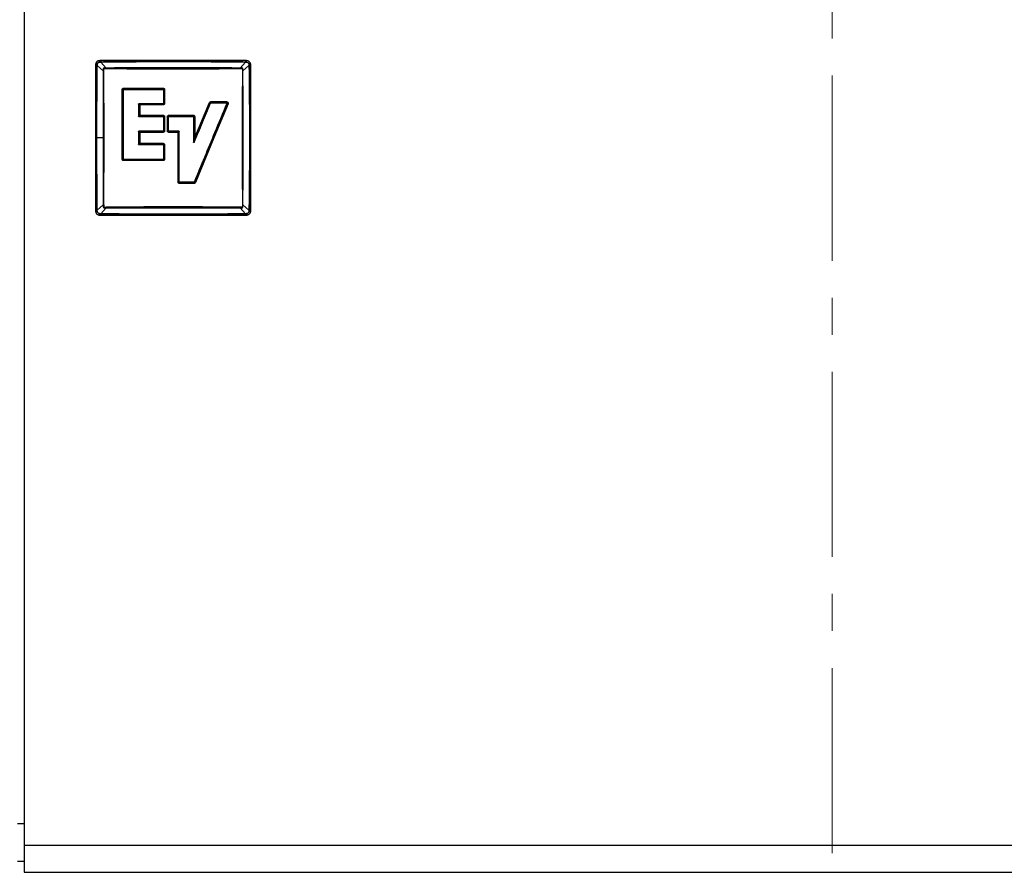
# Model space of a CAD drawing. Header units: millimetres. Extents: x 0 to 594, y 0 to 420.
# Tile 3 of 15: x 69 to 137, y 122 to 181. Entities that reach past the tile are written whole.
import ezdxf

# ---------------------------------------------------------------- set-up
doc = ezdxf.new("R2010")
doc.units = ezdxf.units.MM
doc.linetypes.add('CENTERX2', pattern=[20.32, 12.7, -2.54, 2.54, -2.54])
doc.layers.add('SLD-0', color=7, linetype='Continuous')

msp = doc.modelspace()

# ---------------------------------------------------------------- linework, layer by layer
at = {"color": 7, "linetype": 'Continuous', "lineweight": 25}
for p, q in [((69.333615, 221.355634), (69.333615, 124.328996)), ((74.233992, 177.871515), (74.233992, 167.813115)), ((74.233992, 177.871515), (74.238873, 177.871515)), ((74.239912, 177.800958), (74.238872, 177.871515)), ((74.246401, 172.842315), (74.239912, 177.800958)), ((74.308761, 172.842315), (74.340648, 177.802541)), ((74.340647, 177.80254), (74.348882, 177.883647)), ((74.340648, 177.80254), (74.755682, 177.442148)), ((74.503084, 178.037848), (74.58419, 178.046083)), ((84.573615, 178.152739), (74.515215, 178.152739)), ((74.515215, 178.147857), (74.515215, 178.152739)), ((74.515215, 178.147858), (74.585772, 178.146818)), ((74.944583, 177.631049), (74.58419, 178.046083)), ((74.585772, 178.146818), (84.503058, 178.146818)), ((84.50464, 178.046083), (84.144248, 177.631049)), ((84.333149, 177.442148), (84.748183, 177.80254)), ((84.503058, 178.146818), (84.573615, 178.147858)), ((84.50464, 178.046083), (84.585747, 178.037848)), ((84.573615, 178.147858), (84.573615, 178.152739)), ((84.739948, 177.883647), (84.748183, 177.80254)), ((84.849958, 177.871515), (84.848918, 177.800958)), ((84.848918, 177.800958), (84.848918, 167.883672)), ((84.849957, 177.871515), (84.854838, 177.871515)), ((84.854838, 167.813115), (84.854838, 177.871515)), ((74.782888, 177.442851), (74.755682, 177.442148)), ((74.944583, 177.631049), (74.943879, 177.603842)), ((84.144951, 177.603842), (84.144248, 177.631049)), ((84.333149, 177.442148), (84.305942, 177.442851)), ((76.050491, 172.842315), (76.050465, 176.147428)), ((76.140815, 176.144315), (76.138836, 176.144288)), ((76.138846, 172.842315), (76.138836, 176.14426)), ((76.162677, 176.259932), (78.852817, 176.259959)), ((76.166244, 176.171724), (76.166215, 176.169715)), ((76.166244, 176.171724), (78.853541, 176.171713)), ((78.853535, 176.169715), (78.853541, 176.171713)), ((78.882452, 176.144265), (78.878935, 176.144315)), ((78.882452, 176.144265), (78.882446, 175.21464)), ((78.965045, 176.147775), (78.96504, 175.217126)), ((77.171145, 175.163854), (77.166975, 175.163875)), ((77.171145, 175.163854), (77.171141, 174.335795)), ((77.181996, 175.174243), (77.171145, 175.163875)), ((77.192375, 175.185117), (77.181996, 175.174243)), ((77.192375, 175.189275), (77.192396, 175.185117)), ((78.853548, 175.185124), (77.192396, 175.185117)), ((77.251318, 175.104901), (77.251316, 174.398748)), ((78.852823, 175.104904), (77.251318, 175.104901)), ((78.853548, 175.185124), (78.853535, 175.189275)), ((78.878935, 175.214675), (78.882446, 175.21464)), ((80.986715, 172.548146), (82.114971, 175.22597)), ((81.029653, 172.859935), (82.041233, 175.260839)), ((82.118509, 175.224538), (82.114971, 175.22597)), ((82.141889, 175.242427), (83.204592, 175.242434)), ((82.141889, 175.242427), (82.141916, 175.240075)), ((82.144611, 175.329354), (83.208675, 175.329347)), ((83.230205, 175.203982), (82.264522, 172.874623)), ((83.312139, 175.174299), (82.345387, 172.842315)), ((83.204629, 175.240075), (83.204592, 175.242434)), ((83.230205, 175.203982), (83.228093, 175.204948)), ((77.166975, 174.335835), (77.171141, 174.335795)), ((77.171141, 174.335781), (77.180848, 174.32582)), ((77.192389, 174.313136), (77.192375, 174.310435)), ((77.192389, 174.313136), (78.853543, 174.31313)), ((77.251316, 174.398748), (78.852819, 174.398747)), ((78.853535, 174.310435), (78.853543, 174.31313)), ((79.264725, 174.398746), (80.917437, 174.398747)), ((79.265018, 174.31313), (79.265015, 174.310435)), ((79.265018, 174.31313), (80.915999, 174.313132)), ((80.916015, 174.310435), (80.915999, 174.313132)), ((78.882442, 174.285014), (78.878935, 174.285035)), ((78.882442, 174.285014), (78.882439, 173.329988)), ((78.965039, 174.286526), (78.965038, 173.330499)), ((79.152509, 173.3305), (79.152509, 174.286528)), ((79.239615, 174.285035), (79.236478, 174.285016)), ((79.23648, 173.329989), (79.236478, 174.285016)), ((80.944139, 174.285019), (80.941415, 174.285035)), ((80.944139, 174.285019), (80.944136, 172.556539)), ((81.029653, 174.286531), (81.029653, 172.859935)), ((77.171134, 173.279187), (77.166975, 173.279195)), ((77.181421, 173.289407), (77.171138, 173.279195)), ((77.171138, 173.279187), (77.171138, 172.842315)), ((77.192375, 173.301162), (77.181421, 173.289407)), ((77.192375, 173.304595), (77.192392, 173.301162)), ((78.853545, 173.301168), (77.192392, 173.301162)), ((78.852821, 173.218283), (77.251315, 173.21828)), ((77.251315, 173.21828), (77.251315, 172.842315)), ((78.853545, 173.301168), (78.853535, 173.304595)), ((78.878935, 173.329995), (78.882439, 173.329988)), ((79.23648, 173.329989), (79.239615, 173.329995)), ((79.884786, 173.218283), (79.264726, 173.218283)), ((79.265015, 173.304595), (79.265019, 173.301169)), ((79.945729, 173.301169), (79.265019, 173.301169)), ((79.884786, 172.842315), (79.884786, 173.218283)), ((79.945729, 173.301171), (79.945735, 173.304595)), ((79.956542, 173.290016), (79.945735, 173.301169)), ((79.967722, 173.279182), (79.956542, 173.290016)), ((79.971135, 173.279195), (79.967722, 173.279189)), ((79.967722, 172.842315), (79.967722, 173.279189)), ((74.239912, 167.883672), (74.246401, 172.842315)), ((74.246401, 172.842315), (74.308761, 172.842315)), ((74.736041, 172.842315), (74.308761, 172.842315)), ((74.340648, 167.88209), (74.308761, 172.842315)), ((76.050492, 171.39301), (76.050491, 172.842315)), ((76.050491, 172.842315), (76.138846, 172.842315)), ((76.138845, 171.394527), (76.138846, 172.842315)), ((77.166975, 172.410515), (77.171138, 172.410523)), ((77.171138, 172.842315), (77.251315, 172.842315)), ((77.171138, 172.842315), (77.171138, 172.410523)), ((77.171138, 172.410531), (77.181419, 172.400304)), ((77.181419, 172.400304), (77.192375, 172.388546)), ((77.192392, 172.388546), (77.192375, 172.385115)), ((77.192392, 172.388546), (78.853545, 172.38854)), ((77.251315, 172.842315), (77.251315, 172.471435)), ((77.251315, 172.471435), (78.852821, 172.471433)), ((78.853535, 172.385115), (78.853545, 172.38854)), ((78.882439, 172.359722), (78.878935, 172.359715)), ((78.882439, 172.359722), (78.882442, 171.394537)), ((78.965038, 172.359217), (78.965039, 171.393019)), ((79.884785, 169.821829), (79.884786, 172.842315)), ((79.884786, 172.842315), (79.967722, 172.842315)), ((79.967711, 169.82484), (79.967722, 172.842315)), ((80.941415, 172.556536), (80.944136, 172.556539)), ((81.029653, 172.859935), (80.965158, 172.544133)), ((80.986715, 172.548146), (80.990222, 172.546674)), ((82.264522, 172.874623), (80.995777, 169.814203)), ((82.345387, 172.842315), (81.07531, 169.778689)), ((76.138845, 171.394527), (76.140815, 171.394515)), ((78.852819, 171.280799), (76.16289, 171.280793)), ((76.166215, 171.369115), (76.166254, 171.36641)), ((78.853543, 171.366422), (76.166293, 171.36641)), ((78.853543, 171.366422), (78.853535, 171.369115)), ((78.878935, 171.394515), (78.882442, 171.394537)), ((79.967711, 169.82484), (79.971135, 169.824795)), ((79.996535, 169.799395), (79.996531, 169.797292)), ((80.970156, 169.79729), (79.996531, 169.797292)), ((80.97165, 169.709447), (79.997005, 169.709448)), ((80.970156, 169.79729), (80.970169, 169.799395)), ((80.993633, 169.815068), (80.995777, 169.814203)), ((74.755682, 168.242483), (74.340648, 167.88209)), ((74.755682, 168.242483), (74.782888, 168.241779)), ((84.305942, 168.241779), (84.333149, 168.242483)), ((84.748183, 167.88209), (84.333149, 168.242483)), ((74.238873, 167.813115), (74.233992, 167.813115)), ((74.238872, 167.813115), (74.239912, 167.883672)), ((74.348882, 167.800984), (74.340648, 167.88209)), ((74.58419, 167.638548), (74.503084, 167.646782)), ((74.58419, 167.638548), (74.944583, 168.053582)), ((74.943879, 168.080788), (74.944583, 168.053582)), ((84.144248, 168.053582), (84.144951, 168.080788)), ((84.144248, 168.053582), (84.50464, 167.638548)), ((84.585747, 167.646782), (84.50464, 167.638548)), ((84.748183, 167.88209), (84.739948, 167.800984)), ((84.848918, 167.883672), (84.849958, 167.813115)), ((84.849958, 167.813115), (84.854838, 167.813115)), ((74.585772, 167.537813), (74.515215, 167.536773)), ((74.515215, 167.536773), (74.515215, 167.531892)), ((74.515215, 167.531892), (84.573615, 167.531892)), ((84.503058, 167.537813), (74.585772, 167.537813)), ((84.573615, 167.536773), (84.503058, 167.537813)), ((84.573615, 167.536773), (84.573615, 167.531892)), ((69.333615, 124.328996), (180.179215, 124.328996)), ((69.333615, 124.328996), (69.333615, 122.463421)), ((68.876415, 123.219159), (69.333615, 123.219159)), ((69.333615, 122.463421), (180.179215, 122.463421))]:
    msp.add_line(p, q, dxfattribs=at)
at = {"color": 8, "linetype": 'Continuous', "lineweight": 25}
msp.add_line((69.333615, 125.777238), (68.876415, 125.777238), dxfattribs=at)
at = {"color": 7, "linetype": 'Continuous', "lineweight": 25}
for centre, radius, start, end in [((74.515215, 177.871515), 0.281223, 90, 179.99990883), ((78.247229, 178.038912), 3.663046, 178.31193701, 179.88783712), ((84.573615, 177.871515), 0.281223, 0, 90), ((84.741012, 174.139501), 3.663046, 88.31193701, 89.88783712), ((82.175441, 176.243091), 3.322666, 179.70912101, 181.23093014), ((81.894504, 175.117562), 3.041707, 178.72724872, 180.23843062), ((78.951201, 174.303899), 0.913332, 89.13176254, 94.31724748), ((87.262103, 174.383296), 7.997393, 179.88930534, 180.5026978), ((78.951179, 172.787186), 1.499404, 89.47038036, 92.62753805), ((81.014265, 172.738103), 1.548504, 89.43061118, 92.59561082), ((81.991909, 173.232298), 3.13912, 178.74287345, 180.25582023), ((79.167091, 168.829328), 4.501196, 89.11670306, 90.18560603), ((78.951169, 176.837815), 4.47862, 269.12069259, 270.17742414), ((81.519317, 170.892073), 2.11798, 67.04379897, 69.39966227), ((76.067414, 172.981225), 1.588305, 269.38953719, 272.5776301), ((82.08783, 171.296251), 3.235048, 178.75711099, 180.27368461), ((74.940223, 169.726073), 5.05681, 359.81162788, 0.80696825), ((74.515215, 167.813115), 0.281223, 179.99999999, 270), ((74.347819, 171.544914), 3.662832, 268.31183764, 269.88783079), ((84.573615, 167.813115), 0.281223, 270, 0.00009117)]:
    msp.add_arc(centre, radius, start, end, dxfattribs=at)
for points, knots in [([(74.238873, 177.871515), (74.241917, 177.904462), (74.246724, 177.956486), (74.279876, 178.021754), (74.317419, 178.069286), (74.364937, 178.106827), (74.430192, 178.139996), (74.482237, 178.144808), (74.515215, 178.147857)], [0, 0, 0, 0, 0.226347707, 0.357401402, 0.500015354, 0.642454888, 0.773445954, 1, 1, 1, 1]), ([(74.238875, 177.871515), (74.243265, 177.872724), (74.252204, 177.875186), (74.277967, 177.878629), (74.310571, 177.881621), (74.336266, 177.88298), (74.348882, 177.883647)], [0, 0, 0, 0, 0.2456109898, 0.5001096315, 0.7545504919, 1, 1, 1, 1]), ([(74.239912, 177.800958), (74.243973, 177.801111), (74.25224, 177.801424), (74.27557, 177.801865), (74.30522, 177.802258), (74.328947, 177.802447), (74.340647, 177.80254)], [0, 0, 0, 0, 0.244525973, 0.4979178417, 0.7524003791, 1, 1, 1, 1]), ([(74.348882, 177.883647), (74.352183, 177.902771), (74.358958, 177.942021), (74.39503, 177.9916), (74.444661, 178.027655), (74.483907, 178.034503), (74.503084, 178.037849)], [0, 0, 0, 0, 0.243584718, 0.499926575, 0.755655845, 1, 1, 1, 1]), ([(74.503084, 178.037849), (74.503751, 178.050465), (74.505109, 178.07616), (74.508102, 178.108764), (74.511546, 178.134526), (74.514008, 178.143466), (74.515217, 178.147856)], [0, 0, 0, 0, 0.245449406, 0.499890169, 0.754388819, 1, 1, 1, 1]), ([(74.58419, 178.046083), (74.815504, 178.049433), (75.276632, 178.056111), (75.967359, 178.06356), (76.656457, 178.069201), (77.340241, 178.073143), (78.027091, 178.075868), (78.725028, 178.0775), (79.441839, 178.078104), (80.408894, 178.077675), (81.620288, 178.074389), (83.065408, 178.065497), (84.027563, 178.052518), (84.504641, 178.046083)], [0, 0, 0, 0, 0.069956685, 0.139459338, 0.208884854, 0.278344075, 0.346236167, 0.416587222, 0.489397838, 0.562996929, 0.709020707, 0.855719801, 1, 1, 1, 1]), ([(84.503058, 178.146818), (84.503211, 178.142758), (84.503524, 178.13449), (84.503965, 178.111161), (84.504358, 178.081511), (84.504547, 178.057784), (84.50464, 178.046083)], [0, 0, 0, 0, 0.244525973, 0.497917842, 0.752400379, 1, 1, 1, 1]), ([(84.573615, 178.147857), (84.606561, 178.144813), (84.658584, 178.140007), (84.723852, 178.106855), (84.771384, 178.069313), (84.808925, 178.021796), (84.842095, 177.956541), (84.846908, 177.904495), (84.849957, 177.871515)], [0, 0, 0, 0, 0.22633901, 0.357394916, 0.500015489, 0.642445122, 0.77343289, 1, 1, 1, 1]), ([(84.585747, 178.037848), (84.58508, 178.050469), (84.583721, 178.076169), (84.580729, 178.108776), (84.577285, 178.134532), (84.574824, 178.143469), (84.573616, 178.147858)], [0, 0, 0, 0, 0.245530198, 0.5, 0.754469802, 1, 1, 1, 1]), ([(84.585747, 178.037848), (84.604871, 178.034547), (84.64412, 178.027772), (84.693699, 177.9917), (84.729754, 177.94207), (84.736603, 177.902823), (84.739949, 177.883647)], [0, 0, 0, 0, 0.243584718, 0.499926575, 0.755655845, 1, 1, 1, 1]), ([(84.739949, 177.883647), (84.752565, 177.88298), (84.77826, 177.881621), (84.810864, 177.878629), (84.836626, 177.875185), (84.845565, 177.872723), (84.849956, 177.871514)], [0, 0, 0, 0, 0.245449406, 0.499890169, 0.754388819, 1, 1, 1, 1]), ([(84.748183, 177.80254), (84.751533, 177.571233), (84.758212, 177.110146), (84.765666, 176.419502), (84.771325, 175.729654), (84.775293, 175.044144), (84.778065, 174.355681), (84.779723, 173.658217), (84.780386, 172.931152), (84.779676, 171.679944), (84.774707, 169.991676), (84.756688, 168.558596), (84.748183, 167.88209)], [0, 0, 0, 0, 0.06995446, 0.139447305, 0.20886002, 0.278568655, 0.346746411, 0.417049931, 0.489479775, 0.56660801, 0.795410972, 1, 1, 1, 1]), ([(74.755682, 177.442148), (74.751216, 176.978417), (74.741834, 176.004224), (74.737054, 174.47045), (74.736388, 173.40065), (74.736041, 172.842315)], [0, 0, 0, 0, 0.302808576, 0.636131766, 1, 1, 1, 1]), ([(74.944583, 177.631049), (74.914709, 177.630859), (74.869909, 177.630574), (74.82133, 177.629235), (74.799074, 177.632328), (74.787888, 177.630113), (74.777715, 177.624985), (74.769784, 177.616966), (74.762609, 177.609851), (74.759141, 177.603619), (74.75767, 177.600181), (74.755909, 177.595593), (74.752912, 177.572645), (74.759228, 177.520682), (74.757033, 177.472072), (74.755682, 177.442148)], [0, 0, 0, 0, 0.2501564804, 0.3751436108, 0.4063910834, 0.4375337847, 0.4686849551, 0.4999733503, 0.5312278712, 0.5526362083, 0.5589419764, 0.5624718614, 0.5936377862, 0.7498436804, 1, 1, 1, 1]), ([(74.782888, 177.442851), (74.782794, 177.451619), (74.782652, 177.464973), (74.782485, 177.488319), (74.782382, 177.505408), (74.782354, 177.518544), (74.78235, 177.521848), (74.782349, 177.522683), (74.782349, 177.522897), (74.782349, 177.522952), (74.78235, 177.522968), (74.782607, 177.547897), (74.781404, 177.574107), (74.782928, 177.600633), (74.783294, 177.602336), (74.783521, 177.602786), (74.783648, 177.602922), (74.783807, 177.603006), (74.784154, 177.603026), (74.785159, 177.603132), (74.788721, 177.603265), (74.802185, 177.603697), (74.854579, 177.604416), (74.904298, 177.604096), (74.943879, 177.603842)], [0, 0, 0, 0, 0.08208852, 0.125018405, 0.218565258, 0.242071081, 0.24799692, 0.249502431, 0.249890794, 0.249993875, 0.250022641, 0.250036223, 0.483377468, 0.495272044, 0.498535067, 0.49954833, 0.499926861, 0.500245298, 0.501204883, 0.503108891, 0.509762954, 0.534464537, 0.6293784, 1, 1, 1, 1]), ([(74.80908, 172.842315), (74.808617, 173.352596), (74.807691, 174.373046), (74.79991, 175.907256), (74.788578, 176.929526), (74.782888, 177.442851)], [0, 0, 0, 0, 0.332428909, 0.664784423, 1, 1, 1, 1]), ([(74.943879, 177.603842), (75.709772, 177.595912), (77.241558, 177.580053), (79.544415, 177.576039), (81.847273, 177.580053), (83.379058, 177.595912), (84.144951, 177.603842)], [0, 0, 0, 0, 0.249999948, 0.499999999, 0.750000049, 1, 1, 1, 1]), ([(84.144248, 177.631049), (84.139183, 177.631106), (84.09114, 177.63165), (83.761265, 177.635461), (83.189105, 177.640616), (82.421333, 177.645093), (81.628457, 177.647954), (80.805746, 177.64966), (80.00806, 177.650534), (79.392903, 177.650587), (78.875983, 177.650315), (78.380579, 177.649798), (77.818161, 177.648723), (77.316393, 177.647301), (76.913733, 177.645907), (76.555516, 177.644299), (76.163699, 177.642107), (75.730919, 177.63899), (75.360043, 177.63564), (75.116497, 177.633043), (74.994116, 177.631632), (74.95707, 177.631196), (74.944583, 177.631049)], [0, 0, 0, 0, 0.001654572, 0.015693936, 0.107748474, 0.188427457, 0.266146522, 0.366267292, 0.456574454, 0.52608063, 0.566709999, 0.625012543, 0.687516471, 0.750008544, 0.788579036, 0.818805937, 0.866827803, 0.916385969, 0.960026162, 0.987898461, 0.995920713, 1, 1, 1, 1]), ([(84.333149, 177.442148), (84.332959, 177.472022), (84.332674, 177.516821), (84.331335, 177.5654), (84.334428, 177.587656), (84.332213, 177.598843), (84.327085, 177.609016), (84.319066, 177.616946), (84.311951, 177.624122), (84.305719, 177.62759), (84.302281, 177.62906), (84.297692, 177.630822), (84.274745, 177.633818), (84.222782, 177.627502), (84.174172, 177.629697), (84.144248, 177.631049)], [0, 0, 0, 0, 0.2501564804, 0.3751436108, 0.4063910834, 0.4375337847, 0.4686849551, 0.4999733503, 0.5312278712, 0.5526362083, 0.5589419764, 0.5624718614, 0.5936377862, 0.7498436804, 1, 1, 1, 1]), ([(84.144951, 177.603842), (84.153719, 177.603936), (84.167073, 177.604079), (84.190419, 177.604246), (84.207508, 177.604349), (84.220644, 177.604376), (84.223948, 177.60438), (84.224783, 177.604381), (84.224997, 177.604381), (84.225052, 177.604381), (84.225068, 177.604381), (84.249997, 177.604123), (84.276207, 177.605326), (84.302733, 177.603803), (84.304436, 177.603436), (84.304886, 177.603209), (84.305022, 177.603083), (84.305106, 177.602923), (84.305126, 177.602577), (84.305232, 177.601572), (84.305365, 177.598009), (84.305796, 177.584545), (84.306516, 177.532151), (84.306196, 177.482433), (84.305942, 177.442851)], [0, 0, 0, 0, 0.082088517, 0.125018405, 0.218565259, 0.242071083, 0.247996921, 0.249502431, 0.249890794, 0.249993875, 0.250022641, 0.250036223, 0.483377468, 0.495272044, 0.498535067, 0.49954833, 0.499926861, 0.500245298, 0.501204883, 0.503108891, 0.509762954, 0.534464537, 0.6293784, 1, 1, 1, 1]), ([(84.305942, 177.442851), (84.300252, 176.929521), (84.28892, 175.907247), (84.281138, 174.373037), (84.280213, 173.352593), (84.279751, 172.842315)], [0, 0, 0, 0, 0.33521898, 0.667573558, 1, 1, 1, 1]), ([(84.352789, 172.842315), (84.352723, 173.609556), (84.352589, 175.144197), (84.339629, 176.676112), (84.333149, 177.442148)], [0, 0, 0, 0, 0.499948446, 1, 1, 1, 1]), ([(76.050465, 176.14763), (76.052133, 176.162244), (76.055478, 176.191551), (76.081224, 176.228694), (76.118242, 176.254743), (76.147582, 176.258203), (76.162248, 176.259932)], [0, 0, 0, 0, 0.249143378, 0.499657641, 0.749899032, 1, 1, 1, 1]), ([(76.050489, 176.14763), (76.060098, 176.147619), (76.079883, 176.147598), (76.107028, 176.146876), (76.128572, 176.145736), (76.135484, 176.144742), (76.138834, 176.14426)], [0, 0, 0, 0, 0.243319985, 0.501030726, 0.758179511, 1, 1, 1, 1]), ([(76.138835, 176.144288), (76.139396, 176.147768), (76.140514, 176.154703), (76.146808, 176.163617), (76.155684, 176.170095), (76.162686, 176.171177), (76.166215, 176.171722)], [0, 0, 0, 0, 0.249820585, 0.49784405, 0.746867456, 1, 1, 1, 1]), ([(76.140815, 171.394515), (76.140815, 172.011388), (76.140813, 173.11155), (76.140814, 174.695392), (76.140815, 175.66125), (76.140815, 176.144315)], [0, 0, 0, 0, 0.389507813, 0.694667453, 1, 1, 1, 1]), ([(76.166215, 176.169715), (76.16336, 176.169431), (76.15765, 176.168864), (76.150045, 176.164499), (76.144307, 176.158071), (76.141265, 176.150935), (76.140944, 176.146206), (76.140815, 176.144315)], [0, 0, 0, 0, 0.214867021, 0.429727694, 0.643001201, 0.857235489, 1, 1, 1, 1]), ([(76.166215, 176.171722), (76.165719, 176.175067), (76.164694, 176.181969), (76.1635, 176.20348), (76.162731, 176.23059), (76.162695, 176.25036), (76.162677, 176.259962)], [0, 0, 0, 0, 0.241796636, 0.498916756, 0.756627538, 1, 1, 1, 1]), ([(76.166215, 176.169715), (76.389993, 176.169715), (76.83755, 176.169715), (77.733241, 176.169715), (78.405416, 176.169715), (78.853535, 176.169715)], [0, 0, 0, 0, 0.2499975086, 0.4999950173, 1, 1, 1, 1]), ([(78.852817, 176.259959), (78.867524, 176.25827), (78.896935, 176.254893), (78.934, 176.228954), (78.959931, 176.191929), (78.96334, 176.162573), (78.965045, 176.147895)], [0, 0, 0, 0, 0.250046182, 0.500058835, 0.750042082, 1, 1, 1, 1]), ([(78.878935, 176.144315), (78.878653, 176.147172), (78.878089, 176.152885), (78.873712, 176.160481), (78.867272, 176.166242), (78.860126, 176.169276), (78.855397, 176.169591), (78.853535, 176.169715)], [0, 0, 0, 0, 0.214901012, 0.42982875, 0.643494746, 0.859674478, 1, 1, 1, 1]), ([(78.853541, 176.171713), (78.857122, 176.171309), (78.864385, 176.17049), (78.873721, 176.164379), (78.880691, 176.155424), (78.881861, 176.148038), (78.88245, 176.144315)], [0, 0, 0, 0, 0.241433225, 0.489752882, 0.742821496, 1, 1, 1, 1]), ([(78.878935, 176.144315), (78.878935, 175.989421), (78.878935, 175.679623), (78.878935, 175.369661), (78.878935, 175.214675)], [0, 0, 0, 0, 0.499985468, 1, 1, 1, 1]), ([(78.88245, 176.144315), (78.885584, 176.144777), (78.892042, 176.145729), (78.911879, 176.146866), (78.937069, 176.14764), (78.955869, 176.147731), (78.965043, 176.147775)], [0, 0, 0, 0, 0.24122688, 0.497163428, 0.754633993, 1, 1, 1, 1]), ([(77.166975, 175.163875), (77.167258, 175.166724), (77.167824, 175.172432), (77.172184, 175.180038), (77.178618, 175.185784), (77.185758, 175.188827), (77.190489, 175.189147), (77.192375, 175.189275)], [0, 0, 0, 0, 0.214300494, 0.429430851, 0.642977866, 0.857629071, 1, 1, 1, 1]), ([(77.166975, 175.163875), (77.166975, 175.025894), (77.166975, 174.749924), (77.166975, 174.473867), (77.166975, 174.335835)], [0, 0, 0, 0, 0.499988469, 1, 1, 1, 1]), ([(77.251318, 175.104901), (77.238544, 175.117746), (77.218962, 175.137435), (77.195604, 175.160336), (77.186337, 175.169806), (77.181996, 175.174243)], [0, 0, 0, 0, 0.499314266, 0.76543321, 1, 1, 1, 1]), ([(78.853535, 175.189275), (78.576636, 175.189275), (78.161264, 175.189275), (77.607572, 175.189275), (77.330776, 175.189275), (77.192375, 175.189275)], [0, 0, 0, 0, 0.499952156, 0.749970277, 1, 1, 1, 1]), ([(78.96504, 175.217126), (78.963353, 175.202428), (78.959978, 175.173027), (78.934043, 175.135917), (78.896932, 175.109973), (78.867524, 175.106594), (78.852823, 175.104904)], [0, 0, 0, 0, 0.250013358, 0.500115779, 0.750117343, 1, 1, 1, 1]), ([(78.853535, 175.189275), (78.856392, 175.18956), (78.862105, 175.190129), (78.869712, 175.194495), (78.875451, 175.20093), (78.878488, 175.208067), (78.878808, 175.212793), (78.878935, 175.214675)], [0, 0, 0, 0, 0.2147971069, 0.4295683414, 0.6432779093, 0.8579658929, 1, 1, 1, 1]), ([(78.882446, 175.21464), (78.882379, 175.212762), (78.882245, 175.208976), (78.880017, 175.201626), (78.87584, 175.194935), (78.869933, 175.189896), (78.86481, 175.187167), (78.859277, 175.185422), (78.855452, 175.185223), (78.853548, 175.185124)], [0, 0, 0, 0, 0.123190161, 0.248500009, 0.500232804, 0.625966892, 0.75130571, 0.876177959, 1, 1, 1, 1]), ([(80.990222, 172.546674), (81.08573, 172.77335), (81.276744, 173.226702), (81.652948, 174.119582), (81.933436, 174.785288), (82.118509, 175.224538)], [0, 0, 0, 0, 0.253828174, 0.507656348, 1, 1, 1, 1]), ([(83.228093, 175.204948), (82.948791, 174.531225), (82.437093, 173.296918), (81.691768, 171.499076), (81.226414, 170.376571), (80.993633, 169.815068)], [0, 0, 0, 0, 0.375251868, 0.687486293, 1, 1, 1, 1]), ([(82.0412, 175.260743), (82.049542, 175.257176), (82.06663, 175.249868), (82.089205, 175.239542), (82.106787, 175.230948), (82.112312, 175.227629), (82.114995, 175.226017)], [0, 0, 0, 0, 0.24539727, 0.502695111, 0.758537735, 1, 1, 1, 1]), ([(82.041233, 175.260839), (82.046356, 175.270561), (82.056609, 175.290016), (82.081751, 175.311773), (82.11161, 175.326646), (82.133561, 175.328447), (82.144611, 175.329354)], [0, 0, 0, 0, 0.249791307, 0.499841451, 0.748221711, 1, 1, 1, 1]), ([(82.114995, 175.226017), (82.116427, 175.228465), (82.119278, 175.233342), (82.126003, 175.238516), (82.133638, 175.241952), (82.139159, 175.242269), (82.141889, 175.242426)], [0, 0, 0, 0, 0.254084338, 0.506296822, 0.755813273, 1, 1, 1, 1]), ([(82.141916, 175.240075), (82.139056, 175.239794), (82.133338, 175.239233), (82.12576, 175.234842), (82.12091, 175.229546), (82.119092, 175.225755), (82.118509, 175.224538)], [0, 0, 0, 0, 0.287737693, 0.575488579, 0.863646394, 1, 1, 1, 1]), ([(82.144611, 175.329354), (82.144589, 175.31989), (82.144544, 175.300398), (82.143953, 175.273753), (82.143046, 175.252565), (82.142268, 175.245741), (82.141889, 175.242427)], [0, 0, 0, 0, 0.242749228, 0.5, 0.757250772, 1, 1, 1, 1]), ([(82.141916, 175.240075), (82.319087, 175.240075), (82.673444, 175.240075), (83.027563, 175.240075), (83.204629, 175.240075)], [0, 0, 0, 0, 0.499980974, 1, 1, 1, 1]), ([(83.208463, 175.329356), (83.208437, 175.319851), (83.208382, 175.300301), (83.207543, 175.273642), (83.206257, 175.252526), (83.20516, 175.245728), (83.204629, 175.242433)], [0, 0, 0, 0, 0.243836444, 0.501485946, 0.75832698, 1, 1, 1, 1]), ([(83.204629, 175.242433), (83.206859, 175.242159), (83.211302, 175.241614), (83.217536, 175.23887), (83.222998, 175.234909), (83.227286, 175.229714), (83.230258, 175.223706), (83.231816, 175.217208), (83.232013, 175.210467), (83.230831, 175.206205), (83.230235, 175.20406)], [0, 0, 0, 0, 0.127767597, 0.254521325, 0.37929334, 0.502298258, 0.625236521, 0.748902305, 0.873583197, 1, 1, 1, 1]), ([(83.228093, 175.204948), (83.228925, 175.207686), (83.230591, 175.213164), (83.229465, 175.221832), (83.225762, 175.229642), (83.219616, 175.235744), (83.212223, 175.239448), (83.206999, 175.239879), (83.204629, 175.240075)], [0, 0, 0, 0, 0.171438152, 0.342918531, 0.513550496, 0.684968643, 0.857112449, 1, 1, 1, 1]), ([(83.208675, 175.329347), (83.217847, 175.328699), (83.236169, 175.327405), (83.261953, 175.316925), (83.28466, 175.301163), (83.302643, 175.280067), (83.315243, 175.255375), (83.321107, 175.228367), (83.320909, 175.200531), (83.315088, 175.183107), (83.312172, 175.174379)], [0, 0, 0, 0, 0.125185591, 0.250065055, 0.375051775, 0.499998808, 0.624909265, 0.749914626, 0.874725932, 1, 1, 1, 1]), ([(83.230235, 175.20406), (83.233486, 175.203281), (83.240191, 175.201674), (83.260229, 175.194755), (83.285227, 175.185316), (83.303341, 175.177901), (83.312147, 175.174296)], [0, 0, 0, 0, 0.241704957, 0.49858592, 0.756236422, 1, 1, 1, 1]), ([(77.192375, 174.310435), (77.189179, 174.310786), (77.183113, 174.311451), (77.175403, 174.316337), (77.169907, 174.323), (77.167302, 174.329929), (77.16706, 174.33431), (77.166975, 174.335835)], [0, 0, 0, 0, 0.240036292, 0.455572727, 0.669341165, 0.884858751, 1, 1, 1, 1]), ([(77.251316, 174.398748), (77.238178, 174.385577), (77.218044, 174.365392), (77.194774, 174.340576), (77.185294, 174.330531), (77.180848, 174.32582)], [0, 0, 0, 0, 0.499289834, 0.765198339, 1, 1, 1, 1]), ([(77.180848, 174.32582), (77.18213, 174.323266), (77.184939, 174.317665), (77.189756, 174.314731), (77.192375, 174.313136)], [0, 0, 0, 0, 0.456083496, 1, 1, 1, 1]), ([(77.192375, 174.310435), (77.469139, 174.310435), (77.884309, 174.310435), (78.438099, 174.310435), (78.715054, 174.310435), (78.853535, 174.310435)], [0, 0, 0, 0, 0.499952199, 0.749970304, 1, 1, 1, 1]), ([(78.852819, 174.398747), (78.867522, 174.397053), (78.896941, 174.393665), (78.93405, 174.367721), (78.959975, 174.330615), (78.963351, 174.30122), (78.965039, 174.286526)], [0, 0, 0, 0, 0.2499716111, 0.5001585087, 0.7501431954, 1, 1, 1, 1]), ([(78.852819, 174.398747), (78.852826, 174.389392), (78.852841, 174.370135), (78.852999, 174.343939), (78.853239, 174.323124), (78.853443, 174.316398), (78.853543, 174.313131)], [0, 0, 0, 0, 0.242909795, 0.499996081, 0.757084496, 1, 1, 1, 1]), ([(78.878935, 174.285035), (78.878651, 174.287894), (78.878082, 174.293612), (78.873707, 174.30122), (78.867263, 174.306964), (78.860125, 174.309992), (78.855405, 174.31031), (78.853535, 174.310435)], [0, 0, 0, 0, 0.215022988, 0.430029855, 0.643909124, 0.858982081, 1, 1, 1, 1]), ([(78.853543, 174.313131), (78.857191, 174.312709), (78.864563, 174.311857), (78.872491, 174.306534), (78.877407, 174.300951), (78.881218, 174.294401), (78.881953, 174.288765), (78.882442, 174.285013)], [0, 0, 0, 0, 0.244728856, 0.494640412, 0.620818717, 0.747653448, 1, 1, 1, 1]), ([(79.152509, 174.286528), (79.154198, 174.301233), (79.157577, 174.330644), (79.183525, 174.367743), (79.220625, 174.393682), (79.250026, 174.397058), (79.264725, 174.398746)], [0, 0, 0, 0, 0.250052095, 0.500155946, 0.750102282, 1, 1, 1, 1]), ([(79.236478, 174.285016), (79.237004, 174.288671), (79.23806, 174.296004), (79.244651, 174.305218), (79.253917, 174.311849), (79.261323, 174.312703), (79.265018, 174.31313)], [0, 0, 0, 0, 0.2491824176, 0.4999218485, 0.7504522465, 1, 1, 1, 1]), ([(79.265015, 174.310435), (79.262157, 174.310151), (79.256442, 174.309583), (79.248837, 174.305211), (79.243092, 174.298772), (79.240059, 174.291633), (79.239741, 174.286908), (79.239615, 174.285035)], [0, 0, 0, 0, 0.214901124, 0.42978679, 0.643439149, 0.858673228, 1, 1, 1, 1]), ([(79.265015, 174.310435), (79.540178, 174.310435), (79.952945, 174.310435), (80.503281, 174.310435), (80.778435, 174.310435), (80.916015, 174.310435)], [0, 0, 0, 0, 0.499952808, 0.749970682, 1, 1, 1, 1]), ([(80.917437, 174.398747), (80.917423, 174.389381), (80.917393, 174.370109), (80.917079, 174.343909), (80.916603, 174.323113), (80.916197, 174.316395), (80.915999, 174.313132)], [0, 0, 0, 0, 0.243207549, 0.500403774, 0.757380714, 1, 1, 1, 1]), ([(80.915999, 174.313132), (80.91963, 174.31261), (80.926928, 174.311559), (80.936171, 174.305098), (80.942726, 174.295908), (80.943669, 174.288642), (80.944139, 174.285019)], [0, 0, 0, 0, 0.249625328, 0.501807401, 0.75152563, 1, 1, 1, 1]), ([(80.941415, 174.285035), (80.941131, 174.287894), (80.940562, 174.29361), (80.936189, 174.301218), (80.929749, 174.30696), (80.922611, 174.309991), (80.917889, 174.310309), (80.916015, 174.310435)], [0, 0, 0, 0, 0.214995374, 0.429973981, 0.643676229, 0.858603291, 1, 1, 1, 1]), ([(80.917437, 174.398747), (80.932142, 174.397058), (80.961554, 174.393679), (80.99866, 174.367726), (81.024591, 174.33062), (81.027966, 174.301226), (81.029653, 174.286531)], [0, 0, 0, 0, 0.250042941, 0.50014476, 0.750109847, 1, 1, 1, 1]), ([(78.878935, 174.285035), (78.878935, 174.125882), (78.878935, 173.807564), (78.878935, 173.489188), (78.878935, 173.329995)], [0, 0, 0, 0, 0.499984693, 1, 1, 1, 1]), ([(79.152509, 174.286528), (79.161748, 174.286509), (79.180734, 174.28647), (79.206375, 174.286137), (79.226686, 174.285641), (79.233276, 174.28522), (79.236478, 174.285016)], [0, 0, 0, 0, 0.243744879, 0.500859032, 0.757507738, 1, 1, 1, 1]), ([(79.239615, 173.329995), (79.239615, 173.425842), (79.239615, 173.617536), (79.239615, 173.935892), (79.239615, 174.158378), (79.239615, 174.285035)], [0, 0, 0, 0, 0.301049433, 0.602098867, 1, 1, 1, 1]), ([(80.941415, 174.285035), (80.941415, 174.141006), (80.941415, 173.852948), (80.941415, 173.276778), (80.941415, 172.844625), (80.941415, 172.556536)], [0, 0, 0, 0, 0.250017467, 0.500034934, 1, 1, 1, 1]), ([(77.166975, 173.279195), (77.167258, 173.282043), (77.167823, 173.287749), (77.172181, 173.295352), (77.178613, 173.301102), (77.185756, 173.304147), (77.190491, 173.304468), (77.192375, 173.304595)], [0, 0, 0, 0, 0.2140977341, 0.4290568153, 0.642656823, 0.8577587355, 1, 1, 1, 1]), ([(77.166975, 173.279195), (77.166975, 173.206804), (77.166975, 173.062021), (77.166975, 172.772458), (77.166975, 172.555291), (77.166975, 172.410515)], [0, 0, 0, 0, 0.250007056, 0.500014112, 1, 1, 1, 1]), ([(77.181421, 173.289407), (77.185861, 173.284883), (77.195336, 173.27523), (77.218416, 173.251147), (77.238326, 173.231257), (77.251315, 173.21828)], [0, 0, 0, 0, 0.234666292, 0.500697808, 1, 1, 1, 1]), ([(78.853535, 173.304595), (78.714996, 173.304595), (78.437919, 173.304595), (77.884129, 173.304595), (77.469017, 173.304595), (77.192375, 173.304595)], [0, 0, 0, 0, 0.250134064, 0.500268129, 1, 1, 1, 1]), ([(78.965038, 173.330499), (78.963343, 173.3158), (78.95995, 173.286384), (78.934021, 173.249258), (78.896898, 173.223347), (78.86751, 173.21997), (78.852821, 173.218283)], [0, 0, 0, 0, 0.24996315, 0.50025377, 0.750205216, 1, 1, 1, 1]), ([(78.853535, 173.304595), (78.856397, 173.304882), (78.862121, 173.305455), (78.869742, 173.309832), (78.875473, 173.316284), (78.878491, 173.323416), (78.878809, 173.328125), (78.878935, 173.329995)], [0, 0, 0, 0, 0.21528337, 0.430520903, 0.64469989, 0.858921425, 1, 1, 1, 1]), ([(78.88244, 173.329988), (78.88233, 173.328121), (78.882109, 173.324357), (78.879749, 173.317118), (78.875502, 173.310577), (78.869608, 173.305755), (78.862926, 173.302152), (78.857286, 173.30156), (78.853545, 173.301168)], [0, 0, 0, 0, 0.1238239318, 0.2495858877, 0.501977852, 0.6278981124, 0.7532388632, 1, 1, 1, 1]), ([(78.965038, 173.330499), (78.955937, 173.330492), (78.937235, 173.330477), (78.912068, 173.330364), (78.892107, 173.330197), (78.885603, 173.330056), (78.88244, 173.329988)], [0, 0, 0, 0, 0.243389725, 0.500142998, 0.756818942, 1, 1, 1, 1]), ([(79.264726, 173.218283), (79.250027, 173.219975), (79.220612, 173.223362), (79.183499, 173.2493), (79.157574, 173.286412), (79.154197, 173.315807), (79.152509, 173.3305)], [0, 0, 0, 0, 0.2499507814, 0.5001714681, 0.7501640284, 1, 1, 1, 1]), ([(79.26502, 173.301168), (79.263167, 173.301293), (79.259446, 173.301544), (79.252316, 173.30393), (79.245915, 173.308179), (79.241099, 173.313971), (79.237459, 173.320609), (79.236871, 173.326247), (79.23648, 173.329989)], [0, 0, 0, 0, 0.123856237, 0.248767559, 0.499554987, 0.625458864, 0.751417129, 1, 1, 1, 1]), ([(79.239615, 173.329995), (79.239901, 173.327134), (79.240473, 173.321412), (79.24485, 173.313797), (79.251301, 173.308059), (79.258435, 173.305037), (79.263149, 173.304721), (79.265015, 173.304595)], [0, 0, 0, 0, 0.215202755, 0.430368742, 0.644353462, 0.859204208, 1, 1, 1, 1]), ([(79.264726, 173.218282), (79.264731, 173.22742), (79.264739, 173.246191), (79.264804, 173.27146), (79.264899, 173.291483), (79.26498, 173.297999), (79.26502, 173.301168)], [0, 0, 0, 0, 0.243647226, 0.50054366, 0.757145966, 1, 1, 1, 1]), ([(79.945735, 173.304595), (79.843705, 173.304595), (79.679237, 173.304595), (79.452329, 173.304595), (79.327453, 173.304595), (79.265015, 173.304595)], [0, 0, 0, 0, 0.449660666, 0.724829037, 1, 1, 1, 1]), ([(79.884786, 173.218283), (79.897986, 173.231405), (79.918215, 173.251514), (79.942021, 173.275828), (79.951906, 173.285486), (79.956542, 173.290016)], [0, 0, 0, 0, 0.499290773, 0.765151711, 1, 1, 1, 1]), ([(79.945735, 173.304595), (79.948585, 173.304313), (79.954296, 173.303746), (79.961901, 173.299382), (79.967652, 173.292941), (79.97069, 173.2858), (79.971009, 173.281071), (79.971135, 173.279195)], [0, 0, 0, 0, 0.214333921, 0.429525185, 0.643233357, 0.858488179, 1, 1, 1, 1]), ([(79.971135, 169.824795), (79.971135, 170.332539), (79.971135, 171.161811), (79.971135, 172.313622), (79.971135, 172.957311), (79.971135, 173.279195)], [0, 0, 0, 0, 0.441178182, 0.720554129, 1, 1, 1, 1]), ([(74.736041, 172.842315), (74.736005, 172.075068), (74.735932, 170.540418), (74.749098, 169.008513), (74.755682, 168.242483)], [0, 0, 0, 0, 0.499949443, 1, 1, 1, 1]), ([(74.782888, 168.241779), (74.788578, 168.755108), (74.799909, 169.777382), (74.807692, 171.311592), (74.808617, 172.332038), (74.80908, 172.842315)], [0, 0, 0, 0, 0.335218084, 0.667573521, 1, 1, 1, 1]), ([(77.192375, 172.385115), (77.189524, 172.385398), (77.183811, 172.385965), (77.176201, 172.390334), (77.170451, 172.39678), (77.167419, 172.40392), (77.167101, 172.408643), (77.166975, 172.410515)], [0, 0, 0, 0, 0.214503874, 0.429903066, 0.643749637, 0.858791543, 1, 1, 1, 1]), ([(77.181419, 172.400304), (77.185763, 172.404927), (77.195029, 172.414789), (77.218601, 172.438384), (77.238398, 172.458385), (77.251315, 172.471435)], [0, 0, 0, 0, 0.234716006, 0.500697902, 1, 1, 1, 1]), ([(77.192375, 172.385115), (77.469139, 172.385115), (77.884309, 172.385115), (78.438099, 172.385115), (78.715054, 172.385115), (78.853535, 172.385115)], [0, 0, 0, 0, 0.499952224, 0.74997032, 1, 1, 1, 1]), ([(78.85282, 172.471434), (78.85283, 172.462311), (78.852851, 172.443559), (78.853011, 172.418293), (78.853248, 172.398243), (78.853448, 172.391716), (78.853545, 172.388541)], [0, 0, 0, 0, 0.243249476, 0.5, 0.756750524, 1, 1, 1, 1]), ([(78.852821, 172.471433), (78.867519, 172.469738), (78.896934, 172.466346), (78.93406, 172.440418), (78.959974, 172.403296), (78.96335, 172.373906), (78.965038, 172.359217)], [0, 0, 0, 0, 0.249956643, 0.500244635, 0.750207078, 1, 1, 1, 1]), ([(78.878935, 172.359715), (78.878649, 172.362576), (78.878077, 172.368298), (78.873701, 172.375917), (78.867252, 172.381649), (78.860119, 172.38467), (78.855408, 172.384989), (78.853535, 172.385115)], [0, 0, 0, 0, 0.215209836, 0.430378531, 0.644513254, 0.858717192, 1, 1, 1, 1]), ([(78.853545, 172.388541), (78.855409, 172.388436), (78.859165, 172.388227), (78.8664, 172.385894), (78.872951, 172.381673), (78.877791, 172.375795), (78.881424, 172.369118), (78.882034, 172.363469), (78.882439, 172.359722)], [0, 0, 0, 0, 0.12361675, 0.249220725, 0.501438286, 0.627393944, 0.752860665, 1, 1, 1, 1]), ([(78.878935, 172.359715), (78.878935, 172.222708), (78.878935, 171.993325), (78.878935, 171.671592), (78.878935, 171.486875), (78.878935, 171.394515)], [0, 0, 0, 0, 0.42580259, 0.712898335, 1, 1, 1, 1]), ([(80.990222, 172.546674), (80.988856, 172.544158), (80.986118, 172.539116), (80.979154, 172.533816), (80.970964, 172.530977), (80.962272, 172.531064), (80.954083, 172.533995), (80.947338, 172.539483), (80.942813, 172.546884), (80.94147, 172.552937), (80.941421, 172.556149), (80.941415, 172.556536)], [0, 0, 0, 0, 0.122694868, 0.245905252, 0.368100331, 0.492147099, 0.614436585, 0.737721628, 0.861022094, 0.983235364, 1, 1, 1, 1]), ([(80.944136, 172.556539), (80.946332, 172.553165), (80.949627, 172.548102), (80.957607, 172.544272), (80.962642, 172.54418), (80.965158, 172.544133)], [0, 0, 0, 0, 0.4999498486, 0.7501496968, 1, 1, 1, 1]), ([(80.965158, 172.544133), (80.969339, 172.543327), (80.97777, 172.541701), (80.983717, 172.545986), (80.986715, 172.548146)], [0, 0, 0, 0, 0.495986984, 1, 1, 1, 1]), ([(84.279751, 172.842315), (84.280214, 172.332035), (84.281139, 171.311589), (84.288921, 169.777379), (84.300252, 168.755107), (84.305942, 168.241779)], [0, 0, 0, 0, 0.3324281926, 0.6647823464, 1, 1, 1, 1]), ([(84.333149, 168.242483), (84.339829, 169.008498), (84.353187, 170.540388), (84.352922, 172.075053), (84.352789, 172.842315)], [0, 0, 0, 0, 0.500046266, 1, 1, 1, 1]), ([(76.16289, 171.280793), (76.148184, 171.282464), (76.11876, 171.285807), (76.08157, 171.311714), (76.055568, 171.348862), (76.052183, 171.378296), (76.050492, 171.39301)], [0, 0, 0, 0, 0.249989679, 0.500203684, 0.750159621, 1, 1, 1, 1]), ([(76.166254, 171.366409), (76.162686, 171.367001), (76.155578, 171.368179), (76.146627, 171.374708), (76.14022, 171.383788), (76.139302, 171.390956), (76.138845, 171.394527)], [0, 0, 0, 0, 0.253273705, 0.5045744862, 0.7531393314, 1, 1, 1, 1]), ([(76.140815, 171.394515), (76.141099, 171.39166), (76.141667, 171.385951), (76.146029, 171.37835), (76.152455, 171.372609), (76.159593, 171.369564), (76.164326, 171.369243), (76.166215, 171.369115)], [0, 0, 0, 0, 0.2146294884, 0.4292413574, 0.6425732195, 0.8573488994, 1, 1, 1, 1]), ([(76.162874, 171.280794), (76.162897, 171.290194), (76.162943, 171.30951), (76.163682, 171.33572), (76.164825, 171.356457), (76.165813, 171.363158), (76.166293, 171.366408)], [0, 0, 0, 0, 0.244119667, 0.501648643, 0.758282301, 1, 1, 1, 1]), ([(78.853535, 171.369115), (78.582334, 171.369115), (78.039932, 171.369115), (77.143977, 171.369115), (76.519649, 171.369115), (76.166215, 171.369115)], [0, 0, 0, 0, 0.302599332, 0.605198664, 1, 1, 1, 1]), ([(78.965039, 171.393019), (78.963348, 171.378319), (78.959964, 171.348908), (78.934029, 171.311807), (78.896926, 171.285871), (78.867521, 171.282489), (78.852819, 171.280799)], [0, 0, 0, 0, 0.2499758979, 0.5001088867, 0.7500564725, 1, 1, 1, 1]), ([(78.853535, 171.369115), (78.856395, 171.3694), (78.862114, 171.36997), (78.869723, 171.374345), (78.875466, 171.38079), (78.878493, 171.387927), (78.87881, 171.392647), (78.878935, 171.394515)], [0, 0, 0, 0, 0.2150354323, 0.430045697, 0.6438676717, 0.8590574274, 1, 1, 1, 1]), ([(78.882442, 171.394537), (78.882288, 171.39268), (78.881977, 171.388949), (78.87947, 171.38185), (78.875144, 171.375519), (78.869323, 171.370815), (78.862749, 171.367331), (78.857212, 171.366784), (78.853543, 171.366422)], [0, 0, 0, 0, 0.125357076, 0.25178657, 0.504609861, 0.630361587, 0.755020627, 1, 1, 1, 1]), ([(78.965039, 171.393019), (78.955901, 171.393041), (78.937147, 171.393087), (78.911968, 171.393424), (78.892069, 171.393918), (78.88559, 171.394335), (78.882442, 171.394537)], [0, 0, 0, 0, 0.244393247, 0.50151496, 0.757817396, 1, 1, 1, 1]), ([(79.884782, 169.821853), (79.893907, 169.821886), (79.912663, 169.821954), (79.937939, 169.82262), (79.957999, 169.823619), (79.964533, 169.82447), (79.967711, 169.824884)], [0, 0, 0, 0, 0.243257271, 0.500013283, 0.756762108, 1, 1, 1, 1]), ([(79.997005, 169.709448), (79.98228, 169.711142), (79.952832, 169.714531), (79.915716, 169.740532), (79.889797, 169.777683), (79.886456, 169.807112), (79.884785, 169.821829)], [0, 0, 0, 0, 0.249951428, 0.499899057, 0.749916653, 1, 1, 1, 1]), ([(79.996531, 169.797292), (79.992899, 169.797668), (79.985559, 169.798427), (79.976261, 169.804817), (79.969507, 169.813883), (79.968309, 169.821215), (79.967709, 169.824884)], [0, 0, 0, 0, 0.244171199, 0.493466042, 0.746530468, 1, 1, 1, 1]), ([(79.971135, 169.824795), (79.97142, 169.821934), (79.97199, 169.816211), (79.976373, 169.808597), (79.982827, 169.802853), (79.989963, 169.799835), (79.994676, 169.79952), (79.996535, 169.799395)], [0, 0, 0, 0, 0.2153188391, 0.4306228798, 0.6446950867, 0.8597984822, 1, 1, 1, 1]), ([(80.970169, 169.799395), (80.807917, 169.799395), (80.483402, 169.799395), (80.158828, 169.799395), (79.996535, 169.799395)], [0, 0, 0, 0, 0.499984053, 1, 1, 1, 1]), ([(80.995777, 169.814203), (80.994457, 169.81184), (80.991824, 169.807123), (80.98551, 169.801858), (80.97819, 169.798161), (80.97283, 169.797581), (80.970156, 169.797292)], [0, 0, 0, 0, 0.251533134, 0.501959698, 0.751509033, 1, 1, 1, 1]), ([(80.97165, 169.709447), (80.97164, 169.718987), (80.97162, 169.738645), (80.971297, 169.765607), (80.970796, 169.787057), (80.970365, 169.793947), (80.970156, 169.79729)], [0, 0, 0, 0, 0.242633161, 0.500002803, 0.757370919, 1, 1, 1, 1]), ([(80.970169, 169.799395), (80.973021, 169.799674), (80.978726, 169.800233), (80.986291, 169.804604), (80.991192, 169.809933), (80.993023, 169.813785), (80.993633, 169.815068)], [0, 0, 0, 0, 0.285707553, 0.571443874, 0.857202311, 1, 1, 1, 1]), ([(81.07531, 169.778689), (81.070252, 169.768829), (81.060153, 169.749142), (81.034797, 169.72724), (81.004817, 169.7122), (80.982738, 169.710367), (80.97165, 169.709447)], [0, 0, 0, 0, 0.2503068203, 0.4997516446, 0.7487749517, 1, 1, 1, 1]), ([(81.075311, 169.77869), (81.066547, 169.782343), (81.048507, 169.789863), (81.024036, 169.80056), (81.004754, 169.809401), (80.99871, 169.812634), (80.995777, 169.814203)], [0, 0, 0, 0, 0.24320422, 0.500650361, 0.757742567, 1, 1, 1, 1]), ([(74.755682, 168.242483), (74.755871, 168.212609), (74.756156, 168.167809), (74.757495, 168.119231), (74.754403, 168.096974), (74.756617, 168.085788), (74.761745, 168.075615), (74.769765, 168.067684), (74.776879, 168.060509), (74.783111, 168.057041), (74.78655, 168.05557), (74.791138, 168.053809), (74.814085, 168.050812), (74.866049, 168.057128), (74.914658, 168.054933), (74.944583, 168.053582)], [0, 0, 0, 0, 0.25015648, 0.375143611, 0.406391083, 0.437533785, 0.468684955, 0.49997335, 0.531227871, 0.552636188, 0.558941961, 0.562471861, 0.593637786, 0.74984368, 1, 1, 1, 1]), ([(74.782888, 168.241779), (74.782634, 168.202198), (74.782315, 168.152479), (74.783034, 168.100085), (74.783465, 168.086621), (74.783599, 168.083059), (74.783704, 168.082054), (74.783724, 168.081707), (74.783808, 168.081548), (74.783944, 168.081421), (74.784394, 168.081195), (74.786097, 168.080828), (74.812624, 168.079304), (74.838833, 168.080507), (74.863763, 168.08025), (74.863778, 168.08025), (74.863834, 168.080249), (74.864047, 168.08025), (74.864882, 168.08025), (74.868187, 168.080254), (74.881323, 168.080282), (74.898411, 168.080385), (74.921757, 168.080552), (74.935111, 168.080695), (74.943879, 168.080788)], [0, 0, 0, 0, 0.370622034, 0.465535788, 0.490237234, 0.496891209, 0.498795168, 0.499754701, 0.500073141, 0.500451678, 0.501464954, 0.504728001, 0.5166226, 0.749963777, 0.749977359, 0.750006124, 0.750109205, 0.750497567, 0.752003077, 0.757928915, 0.781434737, 0.874981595, 0.917911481, 1, 1, 1, 1]), ([(84.144248, 168.053582), (84.174121, 168.053771), (84.218921, 168.054056), (84.2675, 168.055395), (84.289756, 168.052303), (84.300943, 168.054518), (84.311116, 168.059645), (84.319046, 168.067665), (84.326222, 168.074779), (84.32969, 168.081011), (84.33116, 168.08445), (84.332922, 168.089038), (84.335918, 168.111985), (84.329602, 168.163949), (84.331797, 168.212559), (84.333149, 168.242483)], [0, 0, 0, 0, 0.25015648, 0.375143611, 0.406391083, 0.437533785, 0.468684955, 0.49997335, 0.531227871, 0.552636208, 0.558941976, 0.562471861, 0.593637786, 0.74984368, 1, 1, 1, 1]), ([(84.305942, 168.241779), (84.306036, 168.233011), (84.306179, 168.219657), (84.306346, 168.196311), (84.306449, 168.179223), (84.306476, 168.166087), (84.30648, 168.162782), (84.306481, 168.161947), (84.306481, 168.161734), (84.306481, 168.161678), (84.306481, 168.161663), (84.306223, 168.136733), (84.307426, 168.110524), (84.305903, 168.083997), (84.305536, 168.082294), (84.305309, 168.081844), (84.305183, 168.081708), (84.305023, 168.081624), (84.304676, 168.081604), (84.303671, 168.081499), (84.300109, 168.081365), (84.286645, 168.080934), (84.234251, 168.080215), (84.184533, 168.080534), (84.144951, 168.080788)], [0, 0, 0, 0, 0.0820885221, 0.1250184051, 0.2185652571, 0.2420710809, 0.2479969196, 0.2495024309, 0.2498907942, 0.2499938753, 0.2500226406, 0.2500362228, 0.4833774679, 0.4952720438, 0.4985350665, 0.4995483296, 0.4999268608, 0.500245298, 0.5012048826, 0.5031088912, 0.5097629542, 0.5344645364, 0.6293783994, 1, 1, 1, 1]), ([(74.515215, 167.536773), (74.482267, 167.539818), (74.430242, 167.544625), (74.364974, 167.577778), (74.317444, 167.615319), (74.279904, 167.662837), (74.246735, 167.728092), (74.241922, 167.780137), (74.238873, 167.813115)], [0, 0, 0, 0, 0.226357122, 0.357408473, 0.500015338, 0.642453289, 0.773443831, 1, 1, 1, 1]), ([(74.348881, 167.800984), (74.336265, 167.801651), (74.31057, 167.803009), (74.277966, 167.806002), (74.252204, 167.809446), (74.243265, 167.811908), (74.238875, 167.813117)], [0, 0, 0, 0, 0.245449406, 0.499890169, 0.754388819, 1, 1, 1, 1]), ([(74.503084, 167.646782), (74.48396, 167.650083), (74.44471, 167.656858), (74.395131, 167.69293), (74.359076, 167.742561), (74.352228, 167.781807), (74.348881, 167.800984)], [0, 0, 0, 0, 0.243584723, 0.499926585, 0.755655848, 1, 1, 1, 1]), ([(74.503084, 167.646782), (74.503751, 167.634162), (74.505109, 167.608461), (74.508102, 167.575855), (74.511545, 167.550098), (74.514006, 167.541161), (74.515215, 167.536773)], [0, 0, 0, 0, 0.245530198, 0.5, 0.754469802, 1, 1, 1, 1]), ([(84.50464, 167.638548), (84.273326, 167.635198), (83.812198, 167.62852), (83.121472, 167.621071), (82.432374, 167.61543), (81.74859, 167.611488), (81.061739, 167.608763), (80.363802, 167.607131), (79.646991, 167.606526), (78.679936, 167.606955), (77.468542, 167.610241), (76.023422, 167.619134), (75.061268, 167.632112), (74.58419, 167.638548)], [0, 0, 0, 0, 0.069956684, 0.139459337, 0.208884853, 0.278344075, 0.346236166, 0.41658722, 0.489397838, 0.562996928, 0.709020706, 0.855719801, 1, 1, 1, 1]), ([(74.585772, 167.537813), (74.585619, 167.541873), (74.585307, 167.55014), (74.584865, 167.57347), (74.584472, 167.60312), (74.584283, 167.626847), (74.58419, 167.638548)], [0, 0, 0, 0, 0.244525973, 0.497917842, 0.752400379, 1, 1, 1, 1]), ([(84.144951, 168.080788), (83.379059, 168.088718), (81.847273, 168.104578), (79.544415, 168.108591), (77.241558, 168.104578), (75.709772, 168.088718), (74.943879, 168.080788)], [0, 0, 0, 0, 0.249999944, 0.499999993, 0.750000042, 1, 1, 1, 1]), ([(74.944583, 168.053582), (74.949674, 168.053524), (74.997785, 168.05298), (75.327869, 168.049166), (75.900062, 168.044012), (76.667801, 168.039535), (77.460875, 168.036675), (78.284154, 168.034969), (79.082278, 168.034096), (79.697103, 168.034044), (80.213396, 168.034317), (80.708328, 168.034833), (81.27067, 168.035907), (81.772436, 168.03733), (82.175084, 168.038724), (82.533293, 168.040331), (82.925189, 168.042524), (83.358151, 168.045643), (83.729177, 168.048994), (83.972734, 168.051591), (84.094945, 168.053001), (84.131847, 168.053436), (84.144248, 168.053582)], [0, 0, 0, 0, 0.001663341, 0.015716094, 0.107816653, 0.188447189, 0.266157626, 0.366400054, 0.45677904, 0.526234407, 0.566734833, 0.625012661, 0.687516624, 0.750008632, 0.788578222, 0.818802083, 0.866825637, 0.916410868, 0.96008149, 0.987945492, 0.995949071, 1, 1, 1, 1]), ([(84.503058, 167.537813), (84.503212, 167.541904), (84.503526, 167.550217), (84.503968, 167.573654), (84.504359, 167.603287), (84.504548, 167.626918), (84.50464, 167.638548)], [0, 0, 0, 0, 0.246059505, 0.5, 0.753940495, 1, 1, 1, 1]), ([(84.585747, 167.646781), (84.58508, 167.634165), (84.583721, 167.608471), (84.580729, 167.575866), (84.577285, 167.550104), (84.574823, 167.541165), (84.573614, 167.536775)], [0, 0, 0, 0, 0.245449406, 0.499890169, 0.754388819, 1, 1, 1, 1]), ([(84.849957, 167.813115), (84.846913, 167.780167), (84.842106, 167.728144), (84.808953, 167.662875), (84.771412, 167.615346), (84.723896, 167.577805), (84.658641, 167.544636), (84.606595, 167.539823), (84.573615, 167.536773)], [0, 0, 0, 0, 0.226351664, 0.357404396, 0.500015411, 0.642445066, 0.773432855, 1, 1, 1, 1]), ([(84.739948, 167.800984), (84.736647, 167.78186), (84.729872, 167.74261), (84.6938, 167.693031), (84.644169, 167.656976), (84.604923, 167.650128), (84.585747, 167.646781)], [0, 0, 0, 0, 0.2435847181, 0.4999265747, 0.7556558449, 1, 1, 1, 1]), ([(84.739948, 167.800984), (84.752569, 167.801651), (84.778269, 167.803009), (84.810876, 167.806002), (84.836632, 167.809445), (84.845569, 167.811906), (84.849958, 167.813115)], [0, 0, 0, 0, 0.245530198, 0.5, 0.754469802, 1, 1, 1, 1]), ([(84.848918, 167.883672), (84.844858, 167.883519), (84.83659, 167.883207), (84.813261, 167.882765), (84.783611, 167.882372), (84.759884, 167.882183), (84.748183, 167.88209)], [0, 0, 0, 0, 0.244525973, 0.497917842, 0.752400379, 1, 1, 1, 1])]:
    msp.add_open_spline(points, degree=3, knots=knots, dxfattribs=at)
for points in [[(74.736041, 172.842315), (74.747397, 172.842315), (74.770109, 172.842315), (74.79609, 172.842315), (74.80908, 172.842315)], [(84.279751, 172.842315), (84.292741, 172.842315), (84.318721, 172.842315), (84.341433, 172.842315), (84.352789, 172.842315)]]:
    msp.add_open_spline(points, degree=3, dxfattribs=at)
at = {"layer": 'SLD-0', "linetype": 'CENTERX2', "lineweight": 18}
msp.add_line((124.756415, 123.777238), (124.756415, 221.907393), dxfattribs=at)

doc.saveas('drawing.dxf')
